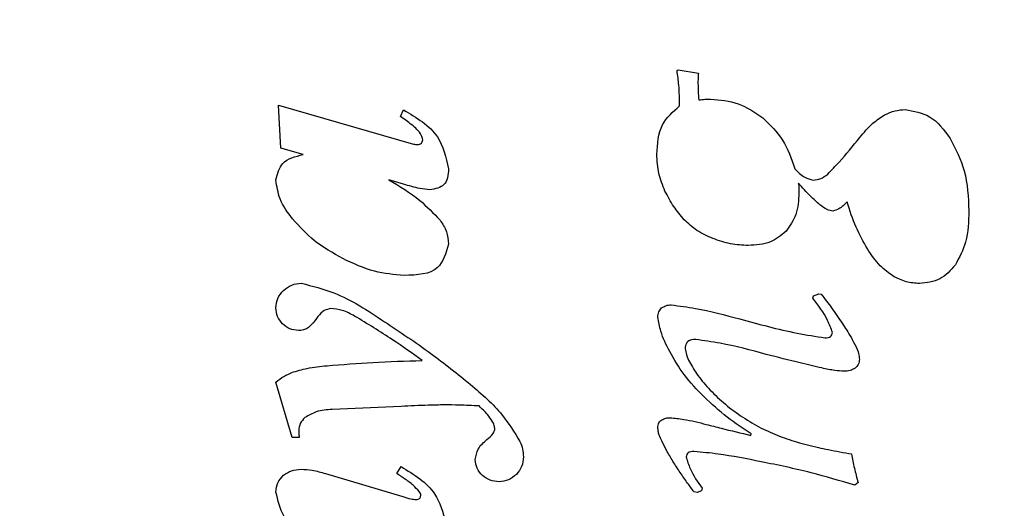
# Model space of a CAD drawing. Header units: millimetres. Extents: x -78 to -10, y -53 to 49.
# Tile 2 of 4: x -60 to -41, y -29 to -19. Entities that reach past the tile are written whole.
import ezdxf

# ---------------------------------------------------------------- set-up
doc = ezdxf.new("R2010")
doc.units = ezdxf.units.MM
doc.layers.get('0').update_dxf_attribs({"linetype": 'CONTINUOUS'})

msp = doc.modelspace()

# ---------------------------------------------------------------- linework, layer by layer
for p, q in [((-46.913, -20.152), (-46.894, -20.137)), ((-46.894, -20.137), (-46.503, -20.199)), ((-54.514, -21.641), (-54.561, -20.818)), ((-54.561, -20.818), (-51.972, -21.562)), ((-52.222, -21.031), (-52.161, -20.907)), ((-54.086, -21.764), (-54.514, -21.641)), ((-52.161, -22.332), (-52.443, -22.248)), ((-44.304, -24.52), (-44.292, -24.477)), ((-44.292, -24.477), (-44.191, -24.434)), ((-44.191, -24.434), (-44.144, -24.445)), ((-54.299, -27.195), (-54.611, -26.128)), ((-52.209, -26.596), (-53.531, -26.654)), ((-54.162, -27.195), (-54.299, -27.195)), ((-45.495, -27.152), (-45.488, -27.125)), ((-52.29, -27.884), (-52.209, -27.752)), ((-53.657, -27.884), (-52.175, -28.328)), ((-43.437, -28.059), (-43.503, -28.109)), ((-46.527, -28.25), (-46.585, -28.238)), ((-46.441, -28.215), (-46.527, -28.25)), ((-46.429, -28.168), (-46.441, -28.215))]:
    msp.add_line(p, q)
msp.add_open_spline([(-32.295, -52.278), (-30.818, -51.894), (-27.888, -50.922), (-23.623, -48.87), (-18.447, -45.074), (-13.487, -39.077), (-10.564, -32.429), (-9.919, -25.696), (-11.356, -19.308), (-14.052, -13.425), (-16.853, -8), (-18.641, -2.86), (-18.638, 2.227), (-16.831, 7.47), (-14.008, 13.002), (-11.317, 18.867), (-9.946, 24.997), (-10.756, 31.181), (-13.934, 37.054), (-19.181, 42.167), (-25.894, 46.071), (-33.35, 48.392), (-40.894, 48.916), (-48.096, 47.651), (-54.693, 44.764), (-60.548, 40.523), (-65.609, 35.244), (-69.864, 29.233), (-73.298, 22.732), (-75.897, 15.925), (-77.647, 8.947), (-78.532, 1.892), (-78.54, -5.18), (-77.66, -12.233), (-75.887, -19.242), (-73.219, -26.152), (-69.664, -32.862), (-65.235, -39.191), (-59.96, -44.846), (-53.88, -49.421), (-47.093, -52.491), (-41.242, -53.45), (-36.752, -53.228), (-33.772, -52.663), (-32.295, -52.278)], degree=5)
for points, knots in [([(-46.863, -20.828), (-46.865, -20.696), (-46.869, -20.47), (-46.9, -20.246), (-46.913, -20.152)], [0, 0, 0, 0, 0.03958584, 0.06782055, 0.06782055, 0.06782055, 0.06782055]), ([(-46.503, -20.199), (-46.506, -20.234), (-46.51, -20.301), (-46.511, -20.369), (-46.511, -20.402)], [0, 0, 0, 0, 0.01036799, 0.02033103, 0.02033103, 0.02033103, 0.02033103]), ([(-46.511, -20.402), (-46.51, -20.451), (-46.509, -20.556), (-46.5, -20.66), (-46.495, -20.715)], [0, 0, 0, 0, 0.01465365, 0.03129652, 0.03129652, 0.03129652, 0.03129652]), ([(-46.495, -20.715), (-46.456, -20.71), (-46.38, -20.702), (-46.305, -20.7), (-46.269, -20.699)], [0, 0, 0, 0, 0.0119715, 0.02272079, 0.02272079, 0.02272079, 0.02272079]), ([(-46.269, -20.699), (-46.088, -20.715), (-45.722, -20.747), (-45.42, -20.955), (-45.267, -21.061)], [0, 0, 0, 0, 0.0535506, 0.108161, 0.108161, 0.108161, 0.108161]), ([(-52.161, -20.907), (-51.911, -21.055), (-51.464, -21.319), (-51.348, -21.817), (-51.297, -22.035)], [0, 0, 0, 0, 0.0830407, 0.1476836, 0.1476836, 0.1476836, 0.1476836]), ([(-47.3, -21.762), (-47.289, -21.559), (-47.268, -21.186), (-46.99, -20.941), (-46.863, -20.828)], [0, 0, 0, 0, 0.0579745, 0.107, 0.107, 0.107, 0.107]), ([(-42.929, -21.002), (-42.863, -20.972), (-42.737, -20.915), (-42.599, -20.904), (-42.534, -20.899)], [0, 0, 0, 0, 0.02165437, 0.04106602, 0.04106602, 0.04106602, 0.04106602]), ([(-42.534, -20.899), (-42.368, -20.928), (-42.007, -20.993), (-41.789, -21.292), (-41.671, -21.453)], [0, 0, 0, 0, 0.0487895, 0.1061913, 0.1061913, 0.1061913, 0.1061913]), ([(-51.904, -21.28), (-51.937, -21.25), (-52.038, -21.161), (-52.148, -21.083), (-52.222, -21.031)], [0, 0, 0, 0, 0.01350805, 0.04046557, 0.04046557, 0.04046557, 0.04046557]), ([(-45.267, -21.061), (-45.129, -21.194), (-44.845, -21.469), (-44.717, -21.843), (-44.652, -22.035)], [0, 0, 0, 0, 0.0567896, 0.1167368, 0.1167368, 0.1167368, 0.1167368]), ([(-43.409, -21.441), (-43.329, -21.343), (-43.189, -21.174), (-43.006, -21.053), (-42.929, -21.002)], [0, 0, 0, 0, 0.03783601, 0.06542812, 0.06542812, 0.06542812, 0.06542812]), ([(-51.793, -21.48), (-51.801, -21.45), (-51.82, -21.375), (-51.872, -21.316), (-51.904, -21.28)], [0, 0, 0, 0, 0.00910316, 0.02311496, 0.02311496, 0.02311496, 0.02311496]), ([(-51.896, -21.57), (-51.866, -21.567), (-51.809, -21.561), (-51.799, -21.506), (-51.793, -21.48)], [0, 0, 0, 0, 0.00800698, 0.0151834, 0.0151834, 0.0151834, 0.0151834]), ([(-44.021, -22.139), (-43.947, -22.062), (-43.733, -21.839), (-43.538, -21.599), (-43.409, -21.441)], [0, 0, 0, 0, 0.03184828, 0.09276085, 0.09276085, 0.09276085, 0.09276085]), ([(-41.671, -21.453), (-41.566, -21.658), (-41.343, -22.093), (-41.323, -22.583), (-41.312, -22.844)], [0, 0, 0, 0, 0.0680641, 0.1451518, 0.1451518, 0.1451518, 0.1451518]), ([(-51.972, -21.562), (-51.959, -21.564), (-51.934, -21.568), (-51.908, -21.569), (-51.896, -21.57)], [0, 0, 0, 0, 0.004052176, 0.007671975, 0.007671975, 0.007671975, 0.007671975]), ([(-54.611, -22.25), (-54.581, -22.132), (-54.513, -21.864), (-54.238, -21.8), (-54.086, -21.764)], [0, 0, 0, 0, 0.03423367, 0.07718098, 0.07718098, 0.07718098, 0.07718098]), ([(-47.144, -22.463), (-47.189, -22.352), (-47.282, -22.128), (-47.294, -21.885), (-47.3, -21.762)], [0, 0, 0, 0, 0.03562534, 0.07230838, 0.07230838, 0.07230838, 0.07230838]), ([(-51.297, -22.035), (-51.308, -22.154), (-51.331, -22.38), (-51.552, -22.422), (-51.657, -22.442)], [0, 0, 0, 0, 0.03185728, 0.06072405, 0.06072405, 0.06072405, 0.06072405]), ([(-44.652, -22.035), (-44.593, -22.098), (-44.494, -22.203), (-44.356, -22.239), (-44.3, -22.254)], [0, 0, 0, 0, 0.0252097, 0.04213334, 0.04213334, 0.04213334, 0.04213334]), ([(-54.291, -23), (-54.384, -22.876), (-54.553, -22.652), (-54.593, -22.375), (-54.611, -22.25)], [0, 0, 0, 0, 0.04557188, 0.08265916, 0.08265916, 0.08265916, 0.08265916]), ([(-52.443, -22.248), (-52.238, -22.37), (-51.877, -22.585), (-51.588, -22.889), (-51.462, -23.021)], [0, 0, 0, 0, 0.0710295, 0.1253578, 0.1253578, 0.1253578, 0.1253578]), ([(-44.3, -22.254), (-44.25, -22.248), (-44.147, -22.237), (-44.064, -22.172), (-44.021, -22.139)], [0, 0, 0, 0, 0.01468955, 0.0307405, 0.0307405, 0.0307405, 0.0307405]), ([(-51.657, -22.442), (-51.721, -22.434), (-51.892, -22.413), (-52.058, -22.363), (-52.161, -22.332)], [0, 0, 0, 0, 0.01925683, 0.05174278, 0.05174278, 0.05174278, 0.05174278]), ([(-46.775, -23.014), (-46.844, -22.932), (-46.988, -22.762), (-47.091, -22.565), (-47.144, -22.463)], [0, 0, 0, 0, 0.03208959, 0.06648995, 0.06648995, 0.06648995, 0.06648995]), ([(-44.169, -22.729), (-44.23, -22.675), (-44.378, -22.546), (-44.506, -22.399), (-44.581, -22.313)], [0, 0, 0, 0, 0.02433514, 0.0586162, 0.0586162, 0.0586162, 0.0586162]), ([(-44.581, -22.313), (-44.579, -22.347), (-44.575, -22.408), (-44.574, -22.469), (-44.574, -22.496)], [0, 0, 0, 0, 0.0102704, 0.0183785, 0.0183785, 0.0183785, 0.0183785]), ([(-44.574, -22.496), (-44.581, -22.64), (-44.594, -22.909), (-44.747, -23.131), (-44.818, -23.234)], [0, 0, 0, 0, 0.04214349, 0.07912371, 0.07912371, 0.07912371, 0.07912371]), ([(-43.648, -22.672), (-43.698, -22.722), (-43.777, -22.801), (-43.882, -22.835), (-43.921, -22.848)], [0, 0, 0, 0, 0.02074387, 0.0328945, 0.0328945, 0.0328945, 0.0328945]), ([(-43.257, -23.574), (-43.335, -23.437), (-43.498, -23.151), (-43.596, -22.836), (-43.648, -22.672)], [0, 0, 0, 0, 0.04708861, 0.09857712, 0.09857712, 0.09857712, 0.09857712]), ([(-43.921, -22.848), (-43.958, -22.84), (-44.05, -22.821), (-44.125, -22.763), (-44.169, -22.729)], [0, 0, 0, 0, 0.01128873, 0.02782663, 0.02782663, 0.02782663, 0.02782663]), ([(-41.312, -22.844), (-41.317, -23.048), (-41.325, -23.414), (-41.495, -23.738), (-41.57, -23.881)], [0, 0, 0, 0, 0.0602579, 0.1081349, 0.1081349, 0.1081349, 0.1081349]), ([(-53.329, -23.759), (-53.518, -23.653), (-53.879, -23.45), (-54.158, -23.145), (-54.291, -23)], [0, 0, 0, 0, 0.064682, 0.1232807, 0.1232807, 0.1232807, 0.1232807]), ([(-51.462, -23.021), (-51.414, -23.092), (-51.32, -23.232), (-51.304, -23.399), (-51.297, -23.481)], [0, 0, 0, 0, 0.02550678, 0.04958916, 0.04958916, 0.04958916, 0.04958916]), ([(-46.224, -23.375), (-46.33, -23.328), (-46.534, -23.239), (-46.696, -23.087), (-46.775, -23.014)], [0, 0, 0, 0, 0.03443772, 0.06629073, 0.06629073, 0.06629073, 0.06629073]), ([(-44.818, -23.234), (-44.915, -23.314), (-45.125, -23.487), (-45.399, -23.501), (-45.546, -23.508)], [0, 0, 0, 0, 0.0366871, 0.07966582, 0.07966582, 0.07966582, 0.07966582]), ([(-45.546, -23.508), (-45.66, -23.502), (-45.893, -23.49), (-46.112, -23.414), (-46.224, -23.375)], [0, 0, 0, 0, 0.03409761, 0.0693711, 0.0693711, 0.0693711, 0.0693711]), ([(-51.297, -23.481), (-51.348, -23.655), (-51.468, -24.06), (-51.903, -24.075), (-52.151, -24.083)], [0, 0, 0, 0, 0.049945, 0.1157631, 0.1157631, 0.1157631, 0.1157631]), ([(-42.765, -24.098), (-42.852, -24.035), (-43.048, -23.892), (-43.182, -23.688), (-43.257, -23.574)], [0, 0, 0, 0, 0.03193706, 0.07236722, 0.07236722, 0.07236722, 0.07236722]), ([(-52.151, -24.083), (-52.343, -24.066), (-52.755, -24.03), (-53.129, -23.854), (-53.329, -23.759)], [0, 0, 0, 0, 0.0574825, 0.1229905, 0.1229905, 0.1229905, 0.1229905]), ([(-41.57, -23.881), (-41.663, -23.985), (-41.847, -24.193), (-42.124, -24.223), (-42.261, -24.238)], [0, 0, 0, 0, 0.04036308, 0.08033936, 0.08033936, 0.08033936, 0.08033936]), ([(-42.261, -24.238), (-42.347, -24.232), (-42.524, -24.218), (-42.683, -24.139), (-42.765, -24.098)], [0, 0, 0, 0, 0.02553611, 0.05275978, 0.05275978, 0.05275978, 0.05275978]), ([(-54.611, -24.706), (-54.605, -24.642), (-54.592, -24.515), (-54.507, -24.419), (-54.464, -24.371)], [0, 0, 0, 0, 0.01860415, 0.0374549, 0.0374549, 0.0374549, 0.0374549]), ([(-54.464, -24.371), (-54.414, -24.33), (-54.313, -24.251), (-54.186, -24.238), (-54.122, -24.233)], [0, 0, 0, 0, 0.01897515, 0.0375675, 0.0375675, 0.0375675, 0.0375675]), ([(-54.122, -24.233), (-53.912, -24.286), (-53.338, -24.431), (-52.843, -24.762), (-52.529, -24.971)], [0, 0, 0, 0, 0.0647274, 0.1766603, 0.1766603, 0.1766603, 0.1766603]), ([(-43.929, -25.176), (-43.958, -25.098), (-44.047, -24.861), (-44.2, -24.657), (-44.304, -24.52)], [0, 0, 0, 0, 0.02469981, 0.07589144, 0.07589144, 0.07589144, 0.07589144]), ([(-44.144, -24.445), (-44.077, -24.531), (-43.937, -24.711), (-43.81, -24.901), (-43.743, -25)], [0, 0, 0, 0, 0.03264721, 0.06843012, 0.06843012, 0.06843012, 0.06843012]), ([(-54.485, -25.011), (-54.522, -24.966), (-54.595, -24.877), (-54.606, -24.763), (-54.611, -24.706)], [0, 0, 0, 0, 0.01695101, 0.03368051, 0.03368051, 0.03368051, 0.03368051]), ([(-53.56, -24.719), (-53.603, -24.728), (-53.702, -24.749), (-53.767, -24.827), (-53.804, -24.871)], [0, 0, 0, 0, 0.01286675, 0.02955698, 0.02955698, 0.02955698, 0.02955698]), ([(-53.1, -24.863), (-53.177, -24.821), (-53.321, -24.743), (-53.484, -24.726), (-53.56, -24.719)], [0, 0, 0, 0, 0.02608464, 0.04865413, 0.04865413, 0.04865413, 0.04865413]), ([(-47.281, -24.883), (-47.278, -24.847), (-47.274, -24.78), (-47.229, -24.73), (-47.208, -24.707)], [0, 0, 0, 0, 0.01041185, 0.01952336, 0.01952336, 0.01952336, 0.01952336]), ([(-47.208, -24.707), (-47.182, -24.69), (-47.125, -24.654), (-47.058, -24.65), (-47.023, -24.649)], [0, 0, 0, 0, 0.00934916, 0.0197555, 0.0197555, 0.0197555, 0.0197555]), ([(-47.023, -24.649), (-46.868, -24.669), (-46.424, -24.726), (-45.992, -24.842), (-45.71, -24.918)], [0, 0, 0, 0, 0.0467769, 0.1341097, 0.1341097, 0.1341097, 0.1341097]), ([(-53.804, -24.871), (-53.845, -24.925), (-53.905, -25.006), (-53.979, -25.074), (-54.004, -25.097)], [0, 0, 0, 0, 0.01999367, 0.03021859, 0.03021859, 0.03021859, 0.03021859]), ([(-51.807, -25.715), (-51.993, -25.58), (-52.413, -25.279), (-52.855, -25.011), (-53.1, -24.863)], [0, 0, 0, 0, 0.0690632, 0.1549126, 0.1549126, 0.1549126, 0.1549126]), ([(-47.054, -25.543), (-47.119, -25.416), (-47.226, -25.206), (-47.265, -24.974), (-47.281, -24.883)], [0, 0, 0, 0, 0.04250866, 0.07014625, 0.07014625, 0.07014625, 0.07014625]), ([(-45.71, -24.918), (-45.344, -25.018), (-44.804, -25.165), (-44.251, -25.253), (-44.074, -25.281)], [0, 0, 0, 0, 0.1137601, 0.1677521, 0.1677521, 0.1677521, 0.1677521]), ([(-54.18, -25.139), (-54.238, -25.134), (-54.353, -25.123), (-54.441, -25.048), (-54.485, -25.011)], [0, 0, 0, 0, 0.01687097, 0.03382464, 0.03382464, 0.03382464, 0.03382464]), ([(-54.004, -25.097), (-54.03, -25.11), (-54.085, -25.136), (-54.147, -25.138), (-54.18, -25.139)], [0, 0, 0, 0, 0.00843262, 0.01828082, 0.01828082, 0.01828082, 0.01828082]), ([(-52.529, -24.971), (-52.228, -25.17), (-51.658, -25.545), (-51.127, -25.973), (-50.876, -26.175)], [0, 0, 0, 0, 0.1081459, 0.2046378, 0.2046378, 0.2046378, 0.2046378]), ([(-43.743, -25), (-43.685, -25.089), (-43.588, -25.235), (-43.508, -25.392), (-43.476, -25.453)], [0, 0, 0, 0, 0.03183634, 0.05265443, 0.05265443, 0.05265443, 0.05265443]), ([(-46.55, -25.313), (-46.61, -25.315), (-46.716, -25.319), (-46.745, -25.418), (-46.757, -25.461)], [0, 0, 0, 0, 0.01596461, 0.02824166, 0.02824166, 0.02824166, 0.02824166]), ([(-45.202, -25.598), (-45.496, -25.518), (-45.94, -25.398), (-46.396, -25.334), (-46.55, -25.313)], [0, 0, 0, 0, 0.0911197, 0.137858, 0.137858, 0.137858, 0.137858]), ([(-44.074, -25.281), (-44.032, -25.28), (-43.957, -25.276), (-43.938, -25.206), (-43.929, -25.176)], [0, 0, 0, 0, 0.01115594, 0.01985235, 0.01985235, 0.01985235, 0.01985235]), ([(-46.757, -25.461), (-46.753, -25.5), (-46.745, -25.585), (-46.71, -25.664), (-46.691, -25.707)], [0, 0, 0, 0, 0.01154572, 0.02563891, 0.02563891, 0.02563891, 0.02563891]), ([(-43.476, -25.453), (-43.458, -25.496), (-43.426, -25.571), (-43.417, -25.652), (-43.413, -25.688)], [0, 0, 0, 0, 0.01371642, 0.02437845, 0.02437845, 0.02437845, 0.02437845]), ([(-46.394, -26.414), (-46.528, -26.276), (-46.784, -26.013), (-46.967, -25.695), (-47.054, -25.543)], [0, 0, 0, 0, 0.05741, 0.1096752, 0.1096752, 0.1096752, 0.1096752]), ([(-44.134, -25.859), (-44.272, -25.828), (-44.629, -25.745), (-44.984, -25.654), (-45.202, -25.598)], [0, 0, 0, 0, 0.0423773, 0.1099984, 0.1099984, 0.1099984, 0.1099984]), ([(-43.413, -25.688), (-43.416, -25.725), (-43.421, -25.795), (-43.473, -25.843), (-43.497, -25.865)], [0, 0, 0, 0, 0.01070594, 0.02032918, 0.02032918, 0.02032918, 0.02032918]), ([(-54.309, -25.946), (-54.21, -25.917), (-53.988, -25.85), (-53.757, -25.827), (-53.628, -25.815)], [0, 0, 0, 0, 0.03083075, 0.06948533, 0.06948533, 0.06948533, 0.06948533]), ([(-53.628, -25.815), (-53.336, -25.792), (-52.73, -25.745), (-52.122, -25.725), (-51.807, -25.715)], [0, 0, 0, 0, 0.0878189, 0.182463, 0.182463, 0.182463, 0.182463]), ([(-46.691, -25.707), (-46.642, -25.796), (-46.536, -25.99), (-46.39, -26.156), (-46.31, -26.246)], [0, 0, 0, 0, 0.03018849, 0.06618285, 0.06618285, 0.06618285, 0.06618285]), ([(-43.706, -25.922), (-43.765, -25.918), (-43.909, -25.908), (-44.05, -25.877), (-44.134, -25.859)], [0, 0, 0, 0, 0.01759874, 0.04327454, 0.04327454, 0.04327454, 0.04327454]), ([(-43.497, -25.865), (-43.528, -25.882), (-43.593, -25.917), (-43.667, -25.92), (-43.706, -25.922)], [0, 0, 0, 0, 0.01033705, 0.02189869, 0.02189869, 0.02189869, 0.02189869]), ([(-54.611, -26.128), (-54.561, -26.089), (-54.467, -26.018), (-54.359, -25.969), (-54.309, -25.946)], [0, 0, 0, 0, 0.01887016, 0.03535804, 0.03535804, 0.03535804, 0.03535804]), ([(-50.876, -26.175), (-50.661, -26.36), (-50.29, -26.679), (-50.034, -27.094), (-49.927, -27.269)], [0, 0, 0, 0, 0.0844453, 0.1455427, 0.1455427, 0.1455427, 0.1455427]), ([(-46.31, -26.246), (-46.217, -26.341), (-46.027, -26.536), (-45.806, -26.694), (-45.693, -26.775)], [0, 0, 0, 0, 0.03981458, 0.08144684, 0.08144684, 0.08144684, 0.08144684]), ([(-45.488, -27.125), (-45.645, -27.022), (-45.967, -26.81), (-46.25, -26.548), (-46.394, -26.414)], [0, 0, 0, 0, 0.0564024, 0.1153629, 0.1153629, 0.1153629, 0.1153629]), ([(-51.37, -26.567), (-51.476, -26.569), (-51.756, -26.574), (-52.036, -26.587), (-52.209, -26.596)], [0, 0, 0, 0, 0.03188118, 0.08390881, 0.08390881, 0.08390881, 0.08390881]), ([(-50.713, -26.588), (-50.84, -26.582), (-51.059, -26.571), (-51.278, -26.568), (-51.37, -26.567)], [0, 0, 0, 0, 0.03814872, 0.06575497, 0.06575497, 0.06575497, 0.06575497]), ([(-50.458, -26.88), (-50.488, -26.836), (-50.563, -26.73), (-50.657, -26.641), (-50.713, -26.588)], [0, 0, 0, 0, 0.01578549, 0.03883602, 0.03883602, 0.03883602, 0.03883602]), ([(-54.054, -26.811), (-54.089, -26.846), (-54.158, -26.915), (-54.168, -27.014), (-54.172, -27.064)], [0, 0, 0, 0, 0.01416347, 0.0286631, 0.0286631, 0.0286631, 0.0286631]), ([(-53.531, -26.654), (-53.636, -26.661), (-53.823, -26.673), (-53.983, -26.769), (-54.054, -26.811)], [0, 0, 0, 0, 0.03092282, 0.05531665, 0.05531665, 0.05531665, 0.05531665]), ([(-47.204, -26.854), (-47.179, -26.842), (-47.129, -26.818), (-47.073, -26.814), (-47.046, -26.813)], [0, 0, 0, 0, 0.00835087, 0.01647251, 0.01647251, 0.01647251, 0.01647251]), ([(-47.046, -26.813), (-46.959, -26.822), (-46.724, -26.846), (-46.495, -26.905), (-46.351, -26.941)], [0, 0, 0, 0, 0.02636956, 0.07079366, 0.07079366, 0.07079366, 0.07079366]), ([(-45.693, -26.775), (-45.577, -26.85), (-45.353, -26.995), (-45.108, -27.1), (-44.99, -27.15)], [0, 0, 0, 0, 0.04123377, 0.07981802, 0.07981802, 0.07981802, 0.07981802]), ([(-50.411, -27.037), (-50.413, -27.011), (-50.418, -26.955), (-50.444, -26.906), (-50.458, -26.88)], [0, 0, 0, 0, 0.00784439, 0.0166122, 0.0166122, 0.0166122, 0.0166122]), ([(-47.281, -27.004), (-47.278, -26.971), (-47.274, -26.909), (-47.227, -26.871), (-47.204, -26.854)], [0, 0, 0, 0, 0.00942289, 0.01757146, 0.01757146, 0.01757146, 0.01757146]), ([(-47.255, -27.147), (-47.263, -27.121), (-47.276, -27.075), (-47.279, -27.026), (-47.281, -27.004)], [0, 0, 0, 0, 0.00780425, 0.01452385, 0.01452385, 0.01452385, 0.01452385]), ([(-46.351, -26.941), (-46.256, -26.966), (-45.971, -27.038), (-45.685, -27.107), (-45.495, -27.152)], [0, 0, 0, 0, 0.02951177, 0.08810986, 0.08810986, 0.08810986, 0.08810986]), ([(-54.172, -27.064), (-54.172, -27.085), (-54.171, -27.129), (-54.165, -27.172), (-54.162, -27.195)], [0, 0, 0, 0, 0.00631439, 0.01319435, 0.01319435, 0.01319435, 0.01319435]), ([(-50.561, -27.232), (-50.518, -27.199), (-50.45, -27.147), (-50.421, -27.067), (-50.411, -27.037)], [0, 0, 0, 0, 0.01566181, 0.02499021, 0.02499021, 0.02499021, 0.02499021]), ([(-47.115, -27.438), (-47.147, -27.379), (-47.199, -27.284), (-47.24, -27.184), (-47.255, -27.147)], [0, 0, 0, 0, 0.02009234, 0.03234474, 0.03234474, 0.03234474, 0.03234474]), ([(-44.99, -27.15), (-44.866, -27.195), (-44.607, -27.288), (-44.339, -27.353), (-44.199, -27.387)], [0, 0, 0, 0, 0.03934378, 0.08260769, 0.08260769, 0.08260769, 0.08260769]), ([(-50.784, -27.618), (-50.772, -27.547), (-50.745, -27.392), (-50.626, -27.288), (-50.561, -27.232)], [0, 0, 0, 0, 0.02093414, 0.04587104, 0.04587104, 0.04587104, 0.04587104]), ([(-49.927, -27.269), (-49.908, -27.317), (-49.87, -27.412), (-49.864, -27.513), (-49.861, -27.563)], [0, 0, 0, 0, 0.01552391, 0.03033598, 0.03033598, 0.03033598, 0.03033598]), ([(-44.199, -27.387), (-44.136, -27.4), (-43.925, -27.443), (-43.712, -27.481), (-43.562, -27.508)], [0, 0, 0, 0, 0.01903717, 0.06481559, 0.06481559, 0.06481559, 0.06481559]), ([(-49.861, -27.563), (-49.867, -27.626), (-49.878, -27.753), (-49.957, -27.852), (-49.997, -27.901)], [0, 0, 0, 0, 0.01861262, 0.03712236, 0.03712236, 0.03712236, 0.03712236]), ([(-46.851, -27.865), (-46.899, -27.794), (-46.992, -27.655), (-47.074, -27.509), (-47.115, -27.438)], [0, 0, 0, 0, 0.02569171, 0.05026319, 0.05026319, 0.05026319, 0.05026319]), ([(-46.585, -27.461), (-46.629, -27.462), (-46.707, -27.464), (-46.728, -27.536), (-46.738, -27.566)], [0, 0, 0, 0, 0.01172601, 0.0205054, 0.0205054, 0.0205054, 0.0205054]), ([(-46.738, -27.566), (-46.715, -27.642), (-46.648, -27.86), (-46.516, -28.046), (-46.429, -28.168)], [0, 0, 0, 0, 0.02356437, 0.06796448, 0.06796448, 0.06796448, 0.06796448]), ([(-45.296, -27.658), (-45.572, -27.603), (-45.999, -27.517), (-46.432, -27.476), (-46.585, -27.461)], [0, 0, 0, 0, 0.084316, 0.1304786, 0.1304786, 0.1304786, 0.1304786]), ([(-43.562, -27.508), (-43.546, -27.599), (-43.513, -27.785), (-43.462, -27.966), (-43.437, -28.059)], [0, 0, 0, 0, 0.02775163, 0.05650656, 0.05650656, 0.05650656, 0.05650656]), ([(-52.209, -27.752), (-51.961, -27.902), (-51.538, -28.159), (-51.406, -28.629), (-51.352, -28.825)], [0, 0, 0, 0, 0.0828692, 0.1418383, 0.1418383, 0.1418383, 0.1418383]), ([(-50.647, -27.921), (-50.687, -27.878), (-50.767, -27.792), (-50.778, -27.676), (-50.784, -27.618)], [0, 0, 0, 0, 0.017034, 0.03400814, 0.03400814, 0.03400814, 0.03400814]), ([(-43.503, -28.109), (-43.781, -28.025), (-44.372, -27.847), (-44.976, -27.724), (-45.296, -27.658)], [0, 0, 0, 0, 0.0870577, 0.1849731, 0.1849731, 0.1849731, 0.1849731]), ([(-54.611, -28.239), (-54.605, -28.176), (-54.594, -28.052), (-54.507, -27.962), (-54.464, -27.918)], [0, 0, 0, 0, 0.0182501, 0.03623318, 0.03623318, 0.03623318, 0.03623318]), ([(-54.464, -27.918), (-54.415, -27.884), (-54.314, -27.815), (-54.191, -27.806), (-54.128, -27.802)], [0, 0, 0, 0, 0.01754142, 0.03616815, 0.03616815, 0.03616815, 0.03616815]), ([(-54.128, -27.802), (-54.056, -27.807), (-53.896, -27.817), (-53.742, -27.86), (-53.657, -27.884)], [0, 0, 0, 0, 0.0215859, 0.04787044, 0.04787044, 0.04787044, 0.04787044]), ([(-52.143, -27.984), (-52.162, -27.971), (-52.212, -27.939), (-52.261, -27.905), (-52.29, -27.884)], [0, 0, 0, 0, 0.00692625, 0.01779088, 0.01779088, 0.01779088, 0.01779088]), ([(-50.329, -28.041), (-50.388, -28.036), (-50.505, -28.026), (-50.6, -27.956), (-50.647, -27.921)], [0, 0, 0, 0, 0.01728708, 0.03463315, 0.03463315, 0.03463315, 0.03463315]), ([(-49.997, -27.901), (-50.045, -27.942), (-50.14, -28.024), (-50.266, -28.036), (-50.329, -28.041)], [0, 0, 0, 0, 0.01840453, 0.03691237, 0.03691237, 0.03691237, 0.03691237]), ([(-46.585, -28.238), (-46.627, -28.181), (-46.718, -28.059), (-46.804, -27.933), (-46.851, -27.865)], [0, 0, 0, 0, 0.02121286, 0.04579776, 0.04579776, 0.04579776, 0.04579776]), ([(-51.859, -28.231), (-51.898, -28.189), (-51.983, -28.096), (-52.086, -28.023), (-52.143, -27.984)], [0, 0, 0, 0, 0.01710176, 0.0377374, 0.0377374, 0.0377374, 0.0377374]), ([(-54.015, -29.214), (-54.187, -29.055), (-54.482, -28.784), (-54.573, -28.399), (-54.611, -28.239)], [0, 0, 0, 0, 0.0681958, 0.1166188, 0.1166188, 0.1166188, 0.1166188]), ([(-52.175, -28.328), (-52.123, -28.344), (-52.041, -28.369), (-51.955, -28.379), (-51.922, -28.383)], [0, 0, 0, 0, 0.01605239, 0.02587599, 0.02587599, 0.02587599, 0.02587599]), ([(-51.922, -28.383), (-51.895, -28.381), (-51.845, -28.376), (-51.835, -28.327), (-51.83, -28.304)], [0, 0, 0, 0, 0.00717642, 0.01352251, 0.01352251, 0.01352251, 0.01352251]), ([(-51.83, -28.304), (-51.832, -28.291), (-51.834, -28.264), (-51.851, -28.242), (-51.859, -28.231)], [0, 0, 0, 0, 0.003879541, 0.008038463, 0.008038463, 0.008038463, 0.008038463])]:
    msp.add_open_spline(points, degree=3, knots=knots)

doc.saveas('drawing.dxf')
